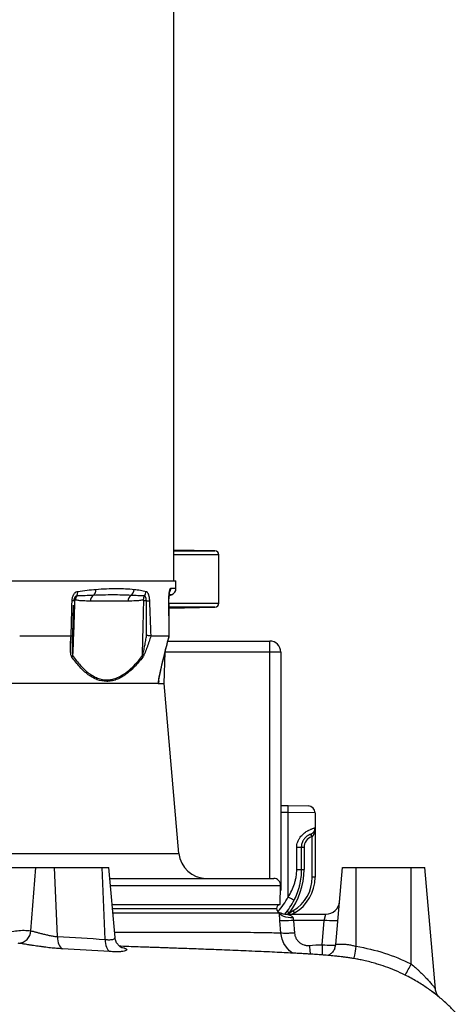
# Model space of a CAD drawing. Header units: millimetres. Extents: x 5580 to 12274, y 2394 to 14725.
# Tile 9 of 13: x 10448 to 12035, y 4971 to 8559. Entities that reach past the tile are written whole.
import ezdxf

# ---------------------------------------------------------------- set-up
doc = ezdxf.new("R2010")
doc.units = ezdxf.units.MM
doc.header["$LTSCALE"] = 5

msp = doc.modelspace()

# ---------------------------------------------------------------- linework, layer by layer
at = {"color": 7, "linetype": 'Continuous', "lineweight": 25}
for p, q in [((11009.1, 6514.9), (11009.1, 11260.1)), ((11159.3, 6623.9), (11009.1, 6626.5)), ((11174.1, 6433.3), (11174.1, 6608.9)), ((7781.1, 6514.9), (11017, 6514.9)), ((11017.5, 6487.3), (11017, 6514.9)), ((10641.6, 6315), (10644.6, 6426.3)), ((10645.1, 6443), (10645.1, 6441)), ((10842.9, 6440.8), (10705.8, 6440.8)), ((10992.2, 6415.4), (11159.3, 6418.3)), ((10642.6, 6367.2), (10643, 6367)), ((10635.3, 6313.4), (10448.3, 6313.4)), ((10992.6, 6313.4), (10925.9, 6313.4)), ((10988.2, 6294.9), (11359.1, 6294.9)), ((10989.5, 6299.6), (10993.1, 6313.3)), ((10992.7, 6313.4), (10992.7, 6313.4)), ((11359.1, 6254.9), (11359.1, 6294.9)), ((10974.1, 6139.9), (10978.1, 6254.8)), ((11399.1, 6254.9), (11359.1, 6254.9)), ((11399.1, 6254.9), (11399.1, 5387.3)), ((10953, 6139.9), (8181.8, 6139.9)), ((10953, 6139.9), (10955.5, 6139.9)), ((10955.5, 6139.9), (10974.1, 6139.9)), ((11028.2, 5521.2), (10974.1, 6139.9)), ((11399.1, 5695.8), (11425.8, 5695.3)), ((11425.8, 5695.3), (11499.5, 5694)), ((11425.8, 5362.4), (11425.8, 5670.3)), ((11524.1, 5669), (11425.8, 5670.3)), ((11524.1, 5669), (11524.1, 5614.3)), ((11524.1, 5614.3), (11524.1, 5434.1)), ((11507.4, 5590.7), (11510.7, 5581.3)), ((11509.8, 5591.7), (11514.1, 5582.7)), ((11514.1, 5434.1), (11514.1, 5582.7)), ((11457.4, 5462.9), (11457.4, 5543.6)), ((11457.4, 5543.6), (11474.1, 5543.6)), ((11474.1, 5543.6), (11474.1, 5462.9)), ((11474.1, 5543.6), (11484.1, 5543.6)), ((11484.1, 5543.6), (11484.1, 5462.9)), ((10406.7, 5469.9), (10506.7, 5469.9)), ((10489.2, 5239.2), (10506.7, 5469.9)), ((10506.7, 5469.9), (10575, 5469.9)), ((10586, 5217.9), (10575, 5469.9)), ((10575, 5469.9), (10748.2, 5469.9)), ((10759.7, 5207.6), (10748.2, 5469.9)), ((10748.2, 5469.9), (10773.2, 5469.9)), ((10795.5, 5214.7), (10773.2, 5469.9)), ((11457.4, 5462.9), (11474.1, 5462.9)), ((11474.1, 5462.9), (11484.1, 5462.9)), ((11599.6, 5189.7), (11624.1, 5469.9)), ((11624.1, 5469.9), (11674.1, 5469.9)), ((11674.1, 5469.9), (11874.1, 5469.9)), ((11674.1, 5182.7), (11674.1, 5469.9)), ((11874.1, 5118.3), (11874.1, 5469.9)), ((11874.1, 5469.9), (11924.1, 5469.9)), ((11962.9, 5026.6), (11924.1, 5469.9)), ((10776.7, 5429.9), (11373.6, 5429.9)), ((11524.1, 5434.1), (11514.1, 5434.1)), ((11397.4, 5334.9), (11398.6, 5404.5)), ((11399.1, 5387.3), (11398.3, 5387.4)), ((11399.1, 5387.3), (11398.3, 5384.3)), ((10785, 5334.9), (11397.4, 5334.9)), ((11422.7, 5311.2), (11430.7, 5305.1)), ((11430.7, 5305.1), (11444.1, 5312.8)), ((11449.1, 5304.2), (11444.1, 5312.8)), ((10787.6, 5304.9), (11394.2, 5304.9)), ((11394.2, 5304.9), (11397.6, 5304.9)), ((11399.8, 5231.1), (11396, 5277.1)), ((11397.6, 5304.9), (11399.1, 5304.9)), ((11419.4, 5299.9), (11563.4, 5299.9)), ((11449.1, 5304.2), (11441.7, 5299.9)), ((11445.7, 5277.1), (11449.4, 5231.1)), ((11557.4, 5277.1), (11445.7, 5277.1)), ((11549.6, 5188.3), (11557.4, 5277.1)), ((11557.4, 5277.1), (11563.4, 5299.9)), ((11963, 5024.8), (11962.9, 5026.6))]:
    msp.add_line(p, q, dxfattribs=at)
at = {"color": 8, "linetype": 'Continuous', "lineweight": 25}
for p, q in [((11009.1, 6623.9), (11159.3, 6623.9)), ((11174.1, 6608.9), (11009.1, 6608.9)), ((11001, 6463.4), (10993.5, 6463.4)), ((10998.7, 6487.3), (11017.5, 6487.3)), ((10992.6, 6433.3), (11174.1, 6433.3)), ((11159.3, 6418.3), (10992.3, 6418.3)), ((10643.1, 6371.1), (10642.7, 6371.1)), ((10641.9, 6325), (10641.1, 6325.3)), ((11359.1, 6254.9), (10978.1, 6254.9)), ((11359.1, 5429.9), (11359.1, 6254.9)), ((10954.6, 6150.4), (10954.3, 6142.8)), ((11425.8, 5670.3), (11399.1, 5670.8)), ((7769.9, 5521.2), (11028.2, 5521.2)), ((10778.9, 5404.5), (11398.6, 5404.5)), ((10786.3, 5319.9), (11384.1, 5319.9)), ((11430.7, 5305.1), (11424.4, 5299.9)), ((10816.6, 5179.1), (10823.2, 5178.2)), ((10819.6, 5178.7), (10823.2, 5178.2))]:
    msp.add_line(p, q, dxfattribs=at)
at = {"color": 7, "linetype": 'Continuous', "lineweight": 25, "flags": 128}
for points in [[(10909.7, 6441), (10908.3, 6441), (10907, 6441), (10905.7, 6441.1), (10904.5, 6441.1), (10903.3, 6441.1), (10902.3, 6441.1), (10901.3, 6441.1), (10900.4, 6441.1)], [(11425.8, 5362.4), (11430.1, 5360.3), (11434.3, 5358.2), (11438.1, 5356.3), (11441.4, 5354.6), (11444.1, 5353.2), (11446.1, 5352.2), (11447.3, 5351.5), (11447.8, 5351.3)], [(11443.8, 5286.4), (11434.7, 5286.4), (11425.9, 5287.2), (11417.7, 5288.7), (11410.4, 5290.9), (11404.2, 5293.7), (11399.3, 5297.1), (11395.9, 5300.9), (11394.2, 5304.9)], [(11445.7, 5277.1), (11436.5, 5276.4), (11427.6, 5275.9), (11419.3, 5275.6), (11411.9, 5275.5), (11405.7, 5275.6), (11400.9, 5275.9), (11397.6, 5276.4), (11396, 5277.1)], [(11607.2, 5277.1), (11606.2, 5276.3), (11603.3, 5275.8), (11598.7, 5275.4), (11592.5, 5275.3), (11585, 5275.4), (11576.4, 5275.8), (11567.1, 5276.3), (11557.4, 5277.1)], [(10586, 5217.9), (10586.4, 5210.1), (10587.4, 5202.7), (10588.9, 5195.7), (10591, 5189.4), (10593.6, 5183.9), (10596.7, 5179.3), (10600.1, 5175.8), (10603.7, 5173.5)], [(10759.7, 5207.6), (10759.9, 5200), (10760.7, 5192.7), (10762, 5185.8), (10764, 5179.6), (10766.4, 5174.1), (10769.2, 5169.6), (10772.4, 5166), (10775.9, 5163.6)], [(11595.6, 5174.2), (11597.9, 5180.8), (11599.6, 5189.7)], [(11666, 5137.7), (11666.3, 5138.5), (11666.8, 5141), (11667.6, 5145), (11668.6, 5150.6), (11669.8, 5157.3), (11671.1, 5165.1), (11672.6, 5173.7), (11674.1, 5182.7)]]:
    msp.add_lwpolyline(points, dxfattribs=at)
at = {"color": 8, "linetype": 'Continuous', "lineweight": 25, "flags": 128}
for points in [[(10992, 6442.3), (10992, 6442.3), (10991.6, 6442.5)], [(11442.1, 5157.7), (11431, 5166.5), (11419.6, 5179), (11410.7, 5192.9), (11404.1, 5208.5), (11399.6, 5231.1), (11399.6, 5231.1), (11399.6, 5231.1)], [(11549.6, 5188.3), (11549.9, 5179.1), (11550.1, 5170.4), (11550.3, 5162.5), (11550.4, 5155.6), (11550.6, 5150.3)], [(11549.6, 5188.3), (11559.3, 5187.6), (11568.6, 5187), (11577.2, 5186.7), (11584.7, 5186.6), (11590.9, 5186.7), (11595.5, 5187), (11598.4, 5187.6), (11599.4, 5188.2)]]:
    msp.add_lwpolyline(points, dxfattribs=at)
at = {"color": 7, "linetype": 'Continuous', "lineweight": 25}
for centre, radius, start, end in [((11159.1, 6608.9), 15, 0, 89), ((10678.6, 6442.5), 28.3, 142.658, 175.6541), ((10631.5, 6473.5), 28.3, 330.5494, 4.9198), ((10731.6, 6440.6), 25.8, 126.0124, 179.5129), ((10700.3, 6481.4), 25.7, 308.8724, 4.4081), ((10868.7, 6440.6), 25.8, 126.0124, 179.5129), ((10839, 6483.2), 26.2, 303.7598, 0.4063), ((10924.6, 6445.4), 26.1, 146.8372, 181.6639), ((10881.9, 6476.4), 26.7, 321.1448, 359.0611), ((11009.6, 6439.9), 25, 109.928, 133.5418), ((10992.5, 6486.9), 25, 289.928, 1), ((10639.5, 6428.7), 13.4, 66.0938, 91.7632), ((10647.4, 6425.3), 15.9, 86.7553, 98.8696), ((10903.4, 6557.1), 116.3, 273.0991, 278.6227), ((11159.1, 6433.3), 15, 271, 0), ((11359.1, 6254.9), 40, 0, 90), ((10616.5, 6251.7), 26.4, 325.3666, 339.1122), ((10876.8, 6236.2), 19.7, 1.3347, 17.9188), ((11067.6, 5682.8), 358.4, 358.0016, 1.9984), ((11499.1, 5669), 25, 0, 89), ((11499.1, 5614.3), 25, 289.4712, 0), ((11524.1, 5543.6), 40, 109.4712, 180), ((11499.1, 5614.3), 35, 289.4712, 295.3769), ((11127.8, 5529.9), 100, 185, 270), ((11224.1, 5462.9), 260, 322.6199, 0), ((11373.6, 5404.9), 25, 359, 90), ((11374.1, 5434.1), 140, 300, 0), ((11374.1, 5434.1), 150, 300, 0), ((11224.1, 5462.9), 250, 319.4407, 333.4707), ((11399.1, 5320), 15, 96.3459, 180.3511), ((11399.1, 5319.9), 15, 180, 270), ((11563.4, 5349.9), 50, 270, 355), ((11419.4, 5349.8), 49.9, 244.1406, 269.9993), ((11420.9, 5349.9), 50, 244.1581, 270), ((10441.3, 5241.6), 47.9, 272.3202, 357.1517), ((11606, 5239.9), 294.4, 326.6206, 335.6095)]:
    msp.add_arc(centre, radius, start, end, dxfattribs=at)
at = {"color": 8, "linetype": 'Continuous', "lineweight": 25}
for centre, radius, start, end in [((10973.5, 6486.9), 25.2, 329.4082, 1.0112), ((11224.5, 5462.9), 225, 316.8592, 333.4707)]:
    msp.add_arc(centre, radius, start, end, dxfattribs=at)
at = {"color": 7, "linetype": 'Continuous', "lineweight": 25}
for points, knots in [([(10639.1, 6442.1), (10639.2, 6444.3), (10639.3, 6446.4), (10640, 6450.5), (10640.4, 6452.6), (10641.5, 6456.5), (10642.1, 6458.4), (10643.2, 6461.1), (10643.6, 6461.9), (10644.5, 6463.6), (10644.9, 6464.4), (10646.3, 6466.7), (10647.4, 6468.1), (10649, 6469.9), (10649.6, 6470.5), (10650.7, 6471.6), (10651.3, 6472.1), (10653.2, 6473.5), (10654.4, 6474.3), (10657, 6475.4), (10658.3, 6475.8), (10659.7, 6476)], [0, 0, 0, 0, 0.125, 0.125, 0.25, 0.25, 0.375, 0.375, 0.4375, 0.4375, 0.5, 0.5, 0.625, 0.625, 0.6875, 0.6875, 0.75, 0.75, 0.875, 0.875, 1, 1, 1, 1]), ([(10716.4, 6461.4), (10706.6, 6461), (10696.7, 6460.5), (10676.6, 6459.8), (10666.4, 6459.5), (10656.1, 6459.6)], [0, 0, 0, 0, 0.5, 0.5, 1, 1, 1, 1]), ([(10659.7, 6476), (10671.2, 6477.6), (10682.5, 6479), (10704.5, 6481.4), (10715.3, 6482.5), (10725.9, 6483.4)], [0, 0, 0, 0, 0.5, 0.5, 1, 1, 1, 1]), ([(10853.6, 6461.4), (10843, 6462), (10832.2, 6462.4), (10810.2, 6462.8), (10799, 6462.9), (10776.1, 6462.9), (10764.4, 6462.8), (10740.7, 6462.4), (10728.7, 6462), (10716.4, 6461.4)], [0, 0, 0, 0, 0.25, 0.25, 0.5, 0.5, 0.75, 0.75, 1, 1, 1, 1]), ([(10725.9, 6483.4), (10739.2, 6484.6), (10752.1, 6485.3), (10777, 6486.2), (10789.1, 6486.4), (10812.4, 6486.4), (10823.5, 6486.2), (10845, 6485.3), (10855.3, 6484.6), (10865.2, 6483.4)], [0, 0, 0, 0, 0.25, 0.25, 0.5, 0.5, 0.75, 0.75, 1, 1, 1, 1]), ([(10902.8, 6459.6), (10894.8, 6459.5), (10886.7, 6459.8), (10870.3, 6460.5), (10862, 6461), (10853.6, 6461.4)], [0, 0, 0, 0, 0.5, 0.5, 1, 1, 1, 1]), ([(10865.2, 6483.4), (10873, 6482.5), (10880.6, 6481.4), (10895.1, 6479), (10902, 6477.6), (10908.7, 6476)], [0, 0, 0, 0, 0.5, 0.5, 1, 1, 1, 1]), ([(10909.7, 6441), (10909.7, 6442.2), (10909.6, 6443.3), (10909.4, 6445.6), (10909.2, 6446.8), (10908.9, 6449), (10908.6, 6450), (10908.1, 6452), (10907.8, 6452.9), (10907.2, 6454.6), (10906.9, 6455.4), (10906.1, 6456.7), (10905.8, 6457.3), (10904.9, 6458.3), (10904.5, 6458.7), (10903.7, 6459.3), (10903.2, 6459.5), (10902.8, 6459.6)], [0, 0, 0, 0, 0.125, 0.125, 0.25, 0.25, 0.375, 0.375, 0.5, 0.5, 0.625, 0.625, 0.75, 0.75, 0.875, 0.875, 1, 1, 1, 1]), ([(10908.7, 6476), (10909.5, 6475.8), (10910.2, 6475.4), (10911.7, 6474.3), (10912.4, 6473.5), (10913.9, 6471.7), (10914.5, 6470.6), (10915.5, 6468.7), (10915.8, 6468.1), (10916.4, 6466.7), (10916.7, 6465.9), (10917.5, 6463.6), (10918, 6462), (10918.6, 6459.3), (10918.9, 6458.4), (10919.3, 6456.5), (10919.4, 6455.5), (10919.9, 6452.6), (10920.2, 6450.6), (10920.6, 6446.4), (10920.8, 6444.3), (10920.9, 6442.1)], [0, 0, 0, 0, 0.125, 0.125, 0.25, 0.25, 0.375, 0.375, 0.4375, 0.4375, 0.5, 0.5, 0.625, 0.625, 0.6875, 0.6875, 0.75, 0.75, 0.875, 0.875, 1, 1, 1, 1]), ([(10991.6, 6442.5), (10991.5, 6445.6), (10991.6, 6448.6), (10991.7, 6454.4), (10991.9, 6457.2), (10992.1, 6461.3), (10992.2, 6462.6), (10992.5, 6465.2), (10992.6, 6466.5), (10993, 6470.1), (10993.3, 6472.4), (10994, 6476.5), (10994.4, 6478.3), (10995, 6480.7), (10995.2, 6481.5), (10995.6, 6482.8), (10995.8, 6483.5), (10996.5, 6485.1), (10996.9, 6485.9), (10997.8, 6487.1), (10998.3, 6487.3), (10998.7, 6487.3)], [0, 0, 0, 0, 0.125, 0.125, 0.25, 0.25, 0.3125, 0.3125, 0.375, 0.375, 0.5, 0.5, 0.625, 0.625, 0.6875, 0.6875, 0.75, 0.75, 0.875, 0.875, 1, 1, 1, 1]), ([(10992, 6442.3), (10992, 6442.9), (10991.9, 6446.2), (10992.1, 6451.9), (10992.4, 6459.1), (10993, 6465.3), (10993.7, 6470), (10994.3, 6473.1), (10994.7, 6474.5), (10994.6, 6474.4), (10994.6, 6474.4)], [0, 0, 0, 0, 0.04053, 0.209878, 0.378128, 0.543382, 0.703727, 0.832584, 0.945036, 1, 1, 1, 1]), ([(10648.3, 6441.1), (10647.4, 6408), (10646.3, 6374.8), (10643.8, 6308.5), (10642.5, 6275.4), (10641.1, 6242.2)], [0, 0, 0, 0, 0.5, 0.5, 1, 1, 1, 1]), ([(10645.1, 6443), (10645.1, 6442.9), (10644.9, 6442.3), (10644.9, 6441.6), (10645, 6441)], [0, 0, 0, 0, 0.071637, 1, 1, 1, 1]), ([(10650.4, 6444.6), (10649.9, 6444.7), (10649.4, 6444.4), (10648.8, 6443.4), (10648.6, 6443), (10648.4, 6442.1), (10648.3, 6441.6), (10648.3, 6441.1)], [0, 0, 0, 0, 0.5, 0.5, 0.75, 0.75, 1, 1, 1, 1]), ([(10705.8, 6440.8), (10696.5, 6440.8), (10687.3, 6440.9), (10673.4, 6441.7), (10668.8, 6442), (10659.6, 6443), (10655, 6443.7), (10650.4, 6444.6)], [0, 0, 0, 0, 0.5, 0.5, 0.75, 0.75, 1, 1, 1, 1]), ([(10898.5, 6444.6), (10893.9, 6443.7), (10889.3, 6443), (10880, 6442), (10875.3, 6441.7), (10861.4, 6440.9), (10852.2, 6440.8), (10842.9, 6440.8)], [0, 0, 0, 0, 0.25, 0.25, 0.5, 0.5, 1, 1, 1, 1]), ([(10895.5, 6242.2), (10896.2, 6275.4), (10896.9, 6308.5), (10898.5, 6374.8), (10899.4, 6408), (10900.4, 6441.1)], [0, 0, 0, 0, 0.5, 0.5, 1, 1, 1, 1]), ([(10900.4, 6441.1), (10900.5, 6442.1), (10900.3, 6443.1), (10899.5, 6444.4), (10899, 6444.7), (10898.5, 6444.6)], [0, 0, 0, 0, 0.5, 0.5, 1, 1, 1, 1]), ([(10993.1, 6313.4), (10993, 6315.7), (10992.6, 6358.7), (10992.3, 6401.6), (10992, 6442.3)], [0, 0, 0, 0, 0.053825, 1, 1, 1, 1]), ([(10992.2, 6415.7), (10992.3, 6415.7), (10993.7, 6415.7), (10994.2, 6415.8), (10994.6, 6415.8)], [0, 0, 0, 0, 0.082779, 1, 1, 1, 1]), ([(10994.8, 6415.8), (10994.8, 6415.8), (10995, 6415.8), (10994.1, 6415.8), (10992.6, 6415.8), (10992.2, 6415.8)], [0, 0, 0, 0, 0.218552, 0.812051, 1, 1, 1, 1]), ([(10635.6, 6313.4), (10637.2, 6313.6), (10640.3, 6313.9), (10641.8, 6314.5), (10641.5, 6314.9), (10641.5, 6314.9)], [0, 0, 0, 0, 0.48255, 0.964884, 1, 1, 1, 1]), ([(10639.6, 6287.4), (10639.6, 6287.6), (10639.8, 6293.4), (10640.4, 6302.6), (10641.3, 6311.7), (10641.6, 6314.9)], [0, 0, 0, 0, 0.0193139, 0.6460827, 1, 1, 1, 1]), ([(10895.5, 6242.2), (10895.8, 6242.9), (10896, 6243.6), (10896.5, 6245), (10896.7, 6245.7), (10897.3, 6247.8), (10897.7, 6249.3), (10898.8, 6253.8), (10899.5, 6256.8), (10900.8, 6262.9), (10901.5, 6266), (10902.7, 6272.1), (10903.3, 6275.2), (10905, 6284.5), (10906.1, 6290.7), (10908.3, 6303.1), (10909.4, 6309.3), (10910.4, 6315.5)], [0, 0, 0, 0, 0.03125, 0.03125, 0.0625, 0.0625, 0.125, 0.125, 0.25, 0.25, 0.375, 0.375, 0.5, 0.5, 0.75, 0.75, 1, 1, 1, 1]), ([(10925.7, 6313.4), (10925.1, 6313.5), (10924.3, 6313.6), (10922.3, 6313.9), (10921.1, 6314.1), (10918.5, 6314.4), (10917, 6314.6), (10914.6, 6315), (10913.8, 6315.1), (10912.1, 6315.3), (10911.3, 6315.4), (10910.4, 6315.5)], [0, 0, 0, 0, 0.25, 0.25, 0.5, 0.5, 0.75, 0.75, 0.875, 0.875, 1, 1, 1, 1]), ([(10638.2, 6236.6), (10637.5, 6237.7), (10636.9, 6238.9), (10635.9, 6241.4), (10635.5, 6242.8), (10634.8, 6245.7), (10634.5, 6247.2), (10634, 6250.3), (10633.9, 6251.8), (10633.4, 6256.5), (10633.2, 6259.7), (10632.9, 6266.2), (10632.9, 6269.5), (10633, 6276.1), (10633, 6279.5), (10633.3, 6286.2), (10633.5, 6289.6), (10634.1, 6299.7), (10634.7, 6306.5), (10635.3, 6313.4)], [0, 0, 0, 0, 0.0625, 0.0625, 0.125, 0.125, 0.1875, 0.1875, 0.25, 0.25, 0.375, 0.375, 0.5, 0.5, 0.625, 0.625, 0.75, 0.75, 1, 1, 1, 1]), ([(10925.9, 6313.4), (10923.8, 6306.5), (10921.6, 6299.7), (10918.3, 6289.6), (10917.2, 6286.2), (10914.9, 6279.5), (10913.7, 6276.1), (10911.3, 6269.5), (10910.1, 6266.2), (10907.7, 6259.7), (10906.4, 6256.5), (10904.4, 6251.8), (10903.8, 6250.3), (10902.4, 6247.2), (10901.7, 6245.7), (10900.3, 6242.8), (10899.5, 6241.4), (10898, 6238.9), (10897.3, 6237.7), (10896.5, 6236.6)], [0, 0, 0, 0, 0.25, 0.25, 0.375, 0.375, 0.5, 0.5, 0.625, 0.625, 0.75, 0.75, 0.8125, 0.8125, 0.875, 0.875, 0.9375, 0.9375, 1, 1, 1, 1]), ([(10953, 6139.9), (10953, 6141), (10953.1, 6142.4), (10953.5, 6145.3), (10953.7, 6146.8), (10954.4, 6151.6), (10955, 6154.9), (10956.3, 6161.8), (10957, 6165.4), (10958.5, 6172.5), (10959.2, 6176.1), (10960.8, 6183.4), (10961.6, 6187.1), (10963.3, 6194.4), (10964.1, 6198.1), (10966.6, 6209.1), (10968.4, 6216.5), (10973.7, 6238.7), (10977.3, 6253.6), (10984.9, 6283.4), (10988.7, 6298.4), (10992.7, 6313.4)], [0, 0, 0, 0, 0.03125, 0.03125, 0.0625, 0.0625, 0.125, 0.125, 0.1875, 0.1875, 0.25, 0.25, 0.3125, 0.3125, 0.375, 0.375, 0.5, 0.5, 0.75, 0.75, 1, 1, 1, 1]), ([(10954.1, 6145.5), (10954.1, 6145.5), (10954.2, 6146), (10954.3, 6147.7), (10954.7, 6151.1), (10955.5, 6155.9), (10956.7, 6162.5), (10958.6, 6171.2), (10961.4, 6184.2), (10965.1, 6200.9), (10970, 6222), (10976, 6246.6), (10983.2, 6275.4), (10989.1, 6298.4), (10992.5, 6311.2), (10993, 6313.3)], [0, 0, 0, 0, 0.004598, 0.028926, 0.055793, 0.088268, 0.128081, 0.178084, 0.244129, 0.357167, 0.471862, 0.607324, 0.780534, 0.964737, 1, 1, 1, 1]), ([(10896.5, 6236.6), (10886.6, 6223.6), (10876.4, 6211.6), (10855.4, 6190.1), (10844.7, 6180.6), (10830.8, 6170.7), (10828, 6168.8), (10822.4, 6165.3), (10819.5, 6163.6), (10811.1, 6159.1), (10799.7, 6153.9), (10788.3, 6150.7), (10779.6, 6149.1), (10776.7, 6148.7), (10770.9, 6148.1), (10768, 6148), (10753.5, 6148), (10742.1, 6150.1), (10725.3, 6156.3), (10719.8, 6158.9), (10711.6, 6163.4), (10708.8, 6165.1), (10703.4, 6168.6), (10700.7, 6170.4), (10692.7, 6176.4), (10687.4, 6180.7), (10677.1, 6190.1), (10672, 6195.2), (10657, 6211.5), (10647.4, 6223.6), (10638.2, 6236.6)], [0, 0, 0, 0, 0.125, 0.125, 0.25, 0.25, 0.28125, 0.28125, 0.3125, 0.3125, 0.375, 0.4375, 0.4375, 0.46875, 0.46875, 0.5, 0.5, 0.625, 0.625, 0.6875, 0.6875, 0.71875, 0.71875, 0.75, 0.75, 0.8125, 0.8125, 0.875, 0.875, 1, 1, 1, 1]), ([(10641.1, 6242.2), (10650.2, 6229.2), (10659.5, 6217.2), (10678.9, 6195.7), (10688.9, 6186.2), (10702.1, 6176.3), (10704.7, 6174.5), (10710.1, 6170.9), (10712.8, 6169.3), (10720.9, 6164.7), (10726.3, 6162.1), (10742.9, 6155.8), (10754.1, 6153.6), (10768.5, 6153.6), (10771.4, 6153.7), (10777.1, 6154.3), (10780, 6154.7), (10788.5, 6156.3), (10799.9, 6159.5), (10811.1, 6164.6), (10819.4, 6169.2), (10822.2, 6170.9), (10827.8, 6174.4), (10830.5, 6176.3), (10844.3, 6186.2), (10855, 6195.7), (10875.7, 6217.2), (10885.7, 6229.2), (10895.5, 6242.2)], [0, 0, 0, 0, 0.125, 0.125, 0.25, 0.25, 0.28125, 0.28125, 0.3125, 0.3125, 0.375, 0.375, 0.5, 0.5, 0.53125, 0.53125, 0.5625, 0.5625, 0.625, 0.6875, 0.6875, 0.71875, 0.71875, 0.75, 0.75, 0.875, 0.875, 1, 1, 1, 1]), ([(10955.5, 6139.9), (10955.3, 6139.9), (10955.1, 6140.1), (10954.8, 6140.8), (10954.7, 6141.1), (10954.5, 6141.6), (10954.5, 6141.8), (10954.4, 6142.2), (10954.4, 6142.5), (10954.3, 6142.8)], [0, 0, 0, 0, 0.5, 0.5, 0.75, 0.75, 0.875, 0.875, 1, 1, 1, 1]), ([(11457.4, 5543.6), (11457.4, 5546.9), (11457.7, 5550.2), (11458.8, 5556.6), (11459.7, 5559.8), (11461.9, 5566), (11463.2, 5569), (11465.5, 5573.2), (11466.3, 5574.6), (11468, 5577.3), (11468.9, 5578.6), (11471.8, 5582.4), (11473.8, 5584.8), (11477.9, 5589.2), (11480.1, 5591.2), (11486.7, 5596.9), (11491.2, 5599.9), (11496.5, 5603.1), (11497.6, 5603.7), (11499.7, 5604.8), (11500.7, 5605.4), (11503.6, 5606.9), (11505.5, 5607.7), (11508.2, 5608.9), (11509, 5609.2), (11510.7, 5609.9), (11511.5, 5610.2), (11513.8, 5611.1), (11515.2, 5611.6), (11517.7, 5612.4), (11518.8, 5612.8), (11520.7, 5613.4), (11521.5, 5613.6), (11523.4, 5614.1), (11524.1, 5614.3), (11524.1, 5614.3)], [0, 0, 0, 0, 0.0625, 0.0625, 0.125, 0.125, 0.1875, 0.1875, 0.21875, 0.21875, 0.25, 0.25, 0.3125, 0.3125, 0.375, 0.375, 0.5, 0.5, 0.53125, 0.53125, 0.5625, 0.5625, 0.625, 0.625, 0.65625, 0.65625, 0.6875, 0.6875, 0.75, 0.75, 0.8125, 0.8125, 0.875, 0.875, 1, 1, 1, 1]), ([(11514.1, 5582.7), (11515.2, 5583.7), (11516.1, 5584.9), (11517.7, 5587.3), (11518.5, 5588.5), (11520.3, 5592.4), (11521.3, 5595.1), (11522.7, 5600.5), (11523.2, 5603.3), (11523.7, 5607.4), (11523.9, 5608.8), (11524, 5611.5), (11524.1, 5612.9), (11524.1, 5614.3)], [0, 0, 0, 0, 0.125, 0.125, 0.25, 0.25, 0.5, 0.5, 0.75, 0.75, 0.875, 0.875, 1, 1, 1, 1]), ([(11507.4, 5590.7), (11507.4, 5590.7), (11507.1, 5590.6), (11506.1, 5590.3), (11505.3, 5590), (11503.7, 5589.3), (11503.1, 5589), (11501.8, 5588.4), (11501.1, 5588), (11499.4, 5587.1), (11498.6, 5586.6), (11496.7, 5585.4), (11495.7, 5584.8), (11492.4, 5582.4), (11490.1, 5580.4), (11486.4, 5576.6), (11485.2, 5575.2), (11482.9, 5572.1), (11481.8, 5570.4), (11480.3, 5567.7), (11479.8, 5566.8), (11478.8, 5564.9), (11478.4, 5563.9), (11477.1, 5561), (11476.4, 5558.9), (11475.3, 5554.7), (11474.8, 5552.5), (11474.2, 5548.1), (11474.1, 5545.8), (11474.1, 5543.6)], [0, 0, 0, 0, 0.125, 0.125, 0.25, 0.25, 0.3125, 0.3125, 0.375, 0.375, 0.4375, 0.4375, 0.5, 0.5, 0.625, 0.625, 0.6875, 0.6875, 0.75, 0.75, 0.78125, 0.78125, 0.8125, 0.8125, 0.875, 0.875, 0.9375, 0.9375, 1, 1, 1, 1]), ([(11425.8, 5362.4), (11430.8, 5369.9), (11435.2, 5377.6), (11443, 5393.5), (11446.3, 5401.7), (11450.4, 5414.4), (11451.6, 5418.8), (11453.7, 5427.5), (11454.6, 5431.8), (11456.7, 5445), (11457.4, 5453.9), (11457.4, 5462.9)], [0, 0, 0, 0, 0.25, 0.25, 0.5, 0.5, 0.625, 0.625, 0.75, 0.75, 1, 1, 1, 1]), ([(11474.1, 5462.9), (11474.1, 5453.2), (11473.5, 5443.6), (11471.3, 5424.5), (11469.6, 5415.1), (11466.3, 5401), (11465.1, 5396.4), (11462.4, 5387.1), (11460.8, 5382.5), (11455.9, 5368.9), (11452.1, 5360), (11447.8, 5351.3)], [0, 0, 0, 0, 0.25, 0.25, 0.5, 0.5, 0.625, 0.625, 0.75, 0.75, 1, 1, 1, 1]), ([(11396, 5277.1), (11395.6, 5281.9), (11395.3, 5286.7), (11394.8, 5293.7), (11394.7, 5296), (11394.4, 5300.5), (11394.3, 5302.7), (11394.2, 5304.9)], [0, 0, 0, 0, 0.5, 0.5, 0.75, 0.75, 1, 1, 1, 1]), ([(11419.4, 5299.9), (11419.4, 5299.9), (11419.4, 5299.9), (11419.5, 5299.9), (11419.6, 5299.8), (11420.1, 5299.7), (11420.5, 5299.6), (11422, 5299.3), (11423.2, 5299.1), (11425.6, 5298.5), (11426.9, 5298.1), (11429.4, 5297.4), (11430.6, 5296.9), (11433.1, 5296), (11434.4, 5295.4), (11436.8, 5294.2), (11438, 5293.5), (11440.2, 5292), (11441.2, 5291.1), (11442.9, 5289), (11443.6, 5287.8), (11443.8, 5286.4)], [0, 0, 0, 0, 0.03125, 0.03125, 0.0625, 0.0625, 0.125, 0.125, 0.25, 0.25, 0.375, 0.375, 0.5, 0.5, 0.625, 0.625, 0.75, 0.75, 0.875, 0.875, 1, 1, 1, 1]), ([(11443.8, 5286.4), (11444, 5285.6), (11444.1, 5284.9), (11444.3, 5283.4), (11444.5, 5282.6), (11445, 5280.3), (11445.3, 5278.7), (11445.7, 5277.1)], [0, 0, 0, 0, 0.25, 0.25, 0.5, 0.5, 1, 1, 1, 1]), ([(10388.3, 5227.6), (10405.3, 5233.7), (10422.2, 5237.6), (10455.9, 5241.5), (10472.6, 5241.4), (10489.2, 5239.2)], [0, 0, 0, 0, 0.5, 0.5, 1, 1, 1, 1]), ([(10489.2, 5239.2), (10491.5, 5238.7), (10494.2, 5238.1), (10498.8, 5236.9), (10500.5, 5236.4), (10503.8, 5235.5), (10505.6, 5235.1), (10509.2, 5234.1), (10511.1, 5233.6), (10515, 5232.5), (10517, 5232), (10523.2, 5230.3), (10527.5, 5229.2), (10534.1, 5227.5), (10536.3, 5226.9), (10540.9, 5225.8), (10543.2, 5225.2), (10550.1, 5223.6), (10554.7, 5222.6), (10561.7, 5221.3), (10564, 5220.8), (10568.6, 5220), (10570.9, 5219.7), (10577.5, 5218.7), (10581.8, 5218.2), (10586, 5217.9)], [0, 0, 0, 0, 0.125, 0.125, 0.1875, 0.1875, 0.25, 0.25, 0.3125, 0.3125, 0.375, 0.375, 0.5, 0.5, 0.5625, 0.5625, 0.625, 0.625, 0.75, 0.75, 0.8125, 0.8125, 0.875, 0.875, 1, 1, 1, 1]), ([(10819.5, 5178.4), (10819.5, 5178.4), (10819.6, 5178.3), (10818.5, 5178.8), (10816.3, 5179.9), (10813.1, 5182.1), (10809.2, 5185.3), (10805, 5189.9), (10801.1, 5195.8), (10797.9, 5202.8), (10796, 5209.3), (10795.8, 5213.4), (10795.7, 5214.8)], [0, 0, 0, 0, 0.059252, 0.1595, 0.253801, 0.348185, 0.452547, 0.564164, 0.683368, 0.807567, 0.93447, 1, 1, 1, 1]), ([(11449.2, 5231.1), (11443, 5230.6), (11436.9, 5230.2), (11425.4, 5229.7), (11420, 5229.5), (11410.9, 5229.5), (11407.2, 5229.7), (11401.8, 5230.2), (11400.1, 5230.6), (11399.6, 5231.1)], [0, 0, 0, 0, 0.25, 0.25, 0.5, 0.5, 0.75, 0.75, 1, 1, 1, 1]), ([(11449.2, 5231.1), (11449.5, 5227.8), (11450.1, 5224.6), (11451.4, 5219.8), (11452, 5218.3), (11453.2, 5215.2), (11454.6, 5212.3), (11456.2, 5209.5), (11458, 5206.7), (11458.9, 5205.4), (11462, 5201.5), (11464.3, 5199.2), (11468.1, 5196), (11469.4, 5195), (11472.1, 5193.2), (11473.5, 5192.3), (11477.9, 5190), (11480.9, 5188.7), (11485.6, 5187.2), (11487.2, 5186.8), (11490.4, 5186.2), (11492, 5185.9), (11496.9, 5185.4), (11500.2, 5185.4), (11503.5, 5185.7)], [0, 0, 0, 0, 0.125, 0.125, 0.1875, 0.1875, 0.25, 0.3125, 0.3125, 0.375, 0.375, 0.5, 0.5, 0.5625, 0.5625, 0.625, 0.625, 0.75, 0.75, 0.8125, 0.8125, 0.875, 0.875, 1, 1, 1, 1]), ([(10603.7, 5173.5), (10597, 5173.8), (10590.1, 5174.3), (10579.3, 5175.2), (10575.6, 5175.5), (10568.1, 5176.2), (10564.3, 5176.6), (10553, 5177.8), (10545.4, 5178.8), (10535.9, 5180), (10534, 5180.3), (10530.1, 5180.8), (10528.2, 5181.1), (10522.5, 5181.9), (10518.8, 5182.4), (10507.7, 5184), (10500.5, 5185.1), (10491.8, 5186.4), (10490, 5186.7), (10486.6, 5187.2), (10484.9, 5187.5), (10480, 5188.3), (10476.8, 5188.8), (10470.7, 5189.7), (10467.7, 5190.2), (10463.5, 5190.8), (10462.1, 5191), (10459.4, 5191.4), (10458, 5191.6), (10451.6, 5192.6), (10447.1, 5193.2), (10443.3, 5193.7)], [0, 0, 0, 0, 0.125, 0.125, 0.1875, 0.1875, 0.25, 0.25, 0.375, 0.375, 0.40625, 0.40625, 0.4375, 0.4375, 0.5, 0.5, 0.625, 0.625, 0.65625, 0.65625, 0.6875, 0.6875, 0.75, 0.75, 0.8125, 0.8125, 0.84375, 0.84375, 0.875, 0.875, 1, 1, 1, 1]), ([(10823.2, 5178.2), (10827.1, 5177.2), (10830.2, 5176.2), (10833.8, 5174.7), (10834.8, 5174.1), (10836.4, 5173.1), (10837, 5172.5), (10838.2, 5170.9), (10838.2, 5169.9), (10837.3, 5168.6), (10837, 5168.4), (10836.5, 5167.9), (10836.1, 5167.7), (10835, 5167), (10834.1, 5166.5), (10830.7, 5165.3), (10827.8, 5164.6), (10823.2, 5163.9), (10822.3, 5163.8), (10820.3, 5163.6), (10819.2, 5163.4), (10816, 5163.1), (10813.8, 5163), (10808.9, 5162.8), (10806.3, 5162.7), (10800.9, 5162.6), (10798.1, 5162.6), (10789.1, 5162.8), (10782.7, 5163.1), (10775.9, 5163.6)], [0, 0, 0, 0, 0.125, 0.125, 0.1875, 0.1875, 0.25, 0.25, 0.375, 0.375, 0.40625, 0.40625, 0.4375, 0.4375, 0.5, 0.5, 0.625, 0.625, 0.65625, 0.65625, 0.6875, 0.6875, 0.75, 0.75, 0.8125, 0.8125, 0.875, 0.875, 1, 1, 1, 1]), ([(11755.5, 5116.6), (11748.9, 5118.6), (11734.5, 5122.9), (11712.5, 5128.6), (11691.8, 5133.2), (11673.7, 5136.7), (11657.8, 5139.4), (11643.3, 5141.6), (11630.6, 5143.3), (11618.4, 5144.8), (11606.4, 5146.1), (11594.7, 5147.3), (11582.8, 5148.4), (11570.9, 5149.4), (11559.5, 5150.3), (11548.6, 5151.2), (11538.2, 5151.9), (11527.8, 5152.7), (11516.2, 5153.4), (11503.1, 5154.3), (11488.5, 5155.2), (11472.2, 5156.1), (11454.1, 5157.1), (11431.2, 5158.3), (11402.7, 5159.8), (11367.2, 5161.5), (11327.3, 5163.3), (11286.1, 5165.1), (11244.6, 5166.9), (11204.9, 5168.5), (11165.4, 5170), (11127.6, 5171.5), (11091.8, 5172.8), (11058.4, 5174.1), (11027.7, 5175.2), (11001.5, 5176.1), (10979.6, 5176.9), (10960.4, 5177.6), (10940.2, 5178.3), (10916.2, 5179.1), (10887.6, 5180.1), (10853.8, 5181.3), (10828.3, 5182.2), (10813.9, 5182.7), (10812.5, 5182.7)], [0, 0, 0, 0, 0.012836, 0.027813, 0.04221, 0.055912, 0.074714, 0.091726, 0.109072, 0.127416, 0.147366, 0.168786, 0.189307, 0.210038, 0.230782, 0.249436, 0.265467, 0.283175, 0.302261, 0.323254, 0.346148, 0.370818, 0.396715, 0.42377, 0.464337, 0.50726, 0.552546, 0.600202, 0.639314, 0.678809, 0.715638, 0.749625, 0.780774, 0.809088, 0.834569, 0.857218, 0.873029, 0.887358, 0.902943, 0.920508, 0.943296, 0.968724, 0.996782, 1, 1, 1, 1]), ([(11595.6, 5174.2), (11594.5, 5172), (11592.4, 5167.6), (11588.2, 5161.9), (11583.4, 5156.9), (11578.4, 5153), (11574.5, 5150.5), (11572.3, 5149.5), (11571.9, 5149.3)], [0, 0, 0, 0, 0.2057473, 0.4122526, 0.6073836, 0.7903906, 0.9593843, 1, 1, 1, 1]), ([(11599.6, 5189.7), (11599.6, 5189.9), (11600.1, 5190), (11601.6, 5190.3), (11602.2, 5190.3), (11603.6, 5190.5), (11604.5, 5190.6), (11606.4, 5190.7), (11607.4, 5190.8), (11609.8, 5190.9), (11611.1, 5191), (11615.2, 5191), (11618.3, 5191), (11623.5, 5190.9), (11625.4, 5190.8), (11629.2, 5190.5), (11631.2, 5190.4), (11637.3, 5189.8), (11641.5, 5189.3), (11648.3, 5188.3), (11650.6, 5187.9), (11655.2, 5187.1), (11657.6, 5186.6), (11664.6, 5185.2), (11669.3, 5184), (11674.1, 5182.7)], [0, 0, 0, 0, 0.125, 0.125, 0.1875, 0.1875, 0.25, 0.25, 0.3125, 0.3125, 0.375, 0.375, 0.5, 0.5, 0.5625, 0.5625, 0.625, 0.625, 0.75, 0.75, 0.8125, 0.8125, 0.875, 0.875, 1, 1, 1, 1]), ([(11674.1, 5182.7), (11709, 5177), (11743.2, 5168.8), (11809.9, 5147.3), (11842.4, 5134.1), (11874.1, 5118.3)], [0, 0, 0, 0, 0.5, 0.5, 1, 1, 1, 1]), ([(11851.8, 5077.9), (11840.1, 5083.5), (11816.6, 5094.6), (11781.5, 5108.4), (11757.8, 5115.7), (11746.5, 5119.2)], [0, 0, 0, 0, 0.344168, 0.68744, 1, 1, 1, 1]), ([(11874.1, 5118.3), (11879.5, 5113.9), (11884.7, 5109.5), (11892.4, 5102.7), (11895, 5100.5), (11900, 5095.9), (11902.5, 5093.6), (11909.8, 5086.6), (11914.5, 5082), (11921.3, 5075.1), (11923.5, 5072.8), (11927.9, 5068.2), (11930, 5066), (11936.2, 5059.3), (11940.1, 5055), (11945.4, 5048.8), (11947.1, 5046.8), (11950.4, 5042.9), (11951.9, 5041.1), (11954.7, 5037.6), (11956, 5036), (11957.7, 5033.8), (11958.3, 5033.1), (11959.3, 5031.8), (11959.8, 5031.2), (11961, 5029.5), (11961.7, 5028.6), (11962.6, 5027.2), (11962.8, 5026.8), (11962.9, 5026.6)], [0, 0, 0, 0, 0.125, 0.125, 0.1875, 0.1875, 0.25, 0.25, 0.375, 0.375, 0.4375, 0.4375, 0.5, 0.5, 0.625, 0.625, 0.6875, 0.6875, 0.75, 0.75, 0.8125, 0.8125, 0.84375, 0.84375, 0.875, 0.875, 0.9375, 0.9375, 1, 1, 1, 1]), ([(11971.6, 5001), (11970.9, 5001.5), (11968.4, 5003.7), (11961, 5009.6), (11949.1, 5018.7), (11933.3, 5030), (11915.4, 5041.9), (11895.8, 5054), (11874.4, 5066.3), (11859.4, 5074), (11851.8, 5077.9)], [0, 0, 0, 0, 0.035772, 0.142289, 0.282272, 0.426298, 0.56604, 0.709152, 0.85254, 1, 1, 1, 1]), ([(11974.8, 4998.5), (11974.7, 4998.6), (11974.1, 4999.2), (11972.5, 5001.3), (11970.1, 5004.7), (11967.4, 5009.4), (11965, 5015.4), (11963.4, 5020.7), (11963.2, 5024), (11963.1, 5024.8)], [0, 0, 0, 0, 0.052708, 0.174787, 0.313977, 0.490879, 0.696341, 0.917215, 1, 1, 1, 1]), ([(12034.9, 4942.2), (12026, 4951.4), (12007.2, 4970.8), (11978.3, 4996.3), (11957.8, 5011.8), (11948.6, 5018.7)], [0, 0, 0, 0, 0.333692, 0.700636, 1, 1, 1, 1])]:
    msp.add_open_spline(points, degree=3, knots=knots, dxfattribs=at)
at = {"color": 8, "linetype": 'Continuous', "lineweight": 25}
for points, knots in [([(10656.1, 6459.6), (10654.8, 6459.2), (10652.1, 6458.5), (10648.6, 6454.7), (10646.1, 6449.4), (10645.4, 6445.1), (10645.1, 6443)], [0, 0, 0, 0, 0.250693, 0.501484, 0.753034, 1, 1, 1, 1]), ([(10639.7, 6287.4), (10639.4, 6280.4), (10639, 6270.1), (10639.3, 6256.7), (10639.7, 6248.4), (10640.8, 6243.9), (10641.1, 6242.2)], [0, 0, 0, 0, 0.455796, 0.668108, 0.881754, 1, 1, 1, 1]), ([(10954.2, 6145.5), (10954.1, 6145.1), (10954.1, 6144.3), (10954.1, 6143.5), (10954.2, 6142.9), (10954.3, 6142.7), (10954.3, 6142.8), (10954.3, 6142.8)], [0, 0, 0, 0, 0.253823, 0.543611, 0.75821, 0.95839, 1, 1, 1, 1]), ([(10759.7, 5207.6), (10764.1, 5207.2), (10771.9, 5206.5), (10781, 5206.8), (10787.6, 5207.9), (10792.4, 5209.7), (10795.2, 5212), (10795.4, 5213.9), (10795.5, 5214.7)], [0, 0, 0, 0, 0.207628, 0.362365, 0.52247, 0.682414, 0.847545, 1, 1, 1, 1]), ([(10793.8, 5234.1), (10803.8, 5234.1), (10830.2, 5234.2), (10869.5, 5234.4), (10901.9, 5234.5), (10922.1, 5234.6), (10931.7, 5234.6), (10941, 5234.6), (10950, 5234.6), (10958.7, 5234.6), (10998.7, 5234.6), (11065.3, 5234.6), (11149.1, 5234.4), (11219.9, 5234.2), (11278.1, 5233.8), (11325.1, 5233.3), (11360.8, 5232.7), (11386.5, 5232), (11395.4, 5231.4), (11399.8, 5231.1)], [0, 0, 0, 0, 0.028508, 0.075134, 0.117784, 0.128298, 0.138539, 0.148507, 0.158203, 0.167625, 0.176775, 0.289652, 0.399335, 0.505822, 0.609116, 0.709216, 0.809573, 0.906501, 1, 1, 1, 1]), ([(11503.5, 5185.7), (11504.1, 5179.5), (11505.2, 5167.5), (11506.1, 5158.4), (11506.5, 5154)], [0, 0, 0, 0, 0.516727, 1, 1, 1, 1])]:
    msp.add_open_spline(points, degree=3, knots=knots, dxfattribs=at)
at = {"color": 7, "linetype": 'Continuous', "lineweight": 25}
for points in [[(10635.6, 6313.4), (10636.7, 6356.3), (10637.9, 6399.2), (10639.1, 6442.1)], [(10910.4, 6315.5), (10910.1, 6357.3), (10909.8, 6399.2), (10909.7, 6441)], [(10920.9, 6442.1), (10922.5, 6399.2), (10924.1, 6356.3), (10925.7, 6313.4)], [(10992.6, 6313.4), (10992.3, 6356.4), (10991.9, 6399.5), (10991.6, 6442.5)], [(10635.3, 6313.4), (10635.4, 6313.4), (10635.5, 6313.4), (10635.6, 6313.4)], [(10925.7, 6313.4), (10925.8, 6313.4), (10925.8, 6313.4), (10925.9, 6313.4)], [(10992.7, 6313.4), (10992.6, 6313.4), (10992.6, 6313.4), (10992.6, 6313.4)], [(10586, 5217.9), (10643.9, 5215.2), (10701.8, 5211.8), (10759.7, 5207.6)], [(10775.9, 5163.6), (10718.6, 5167.6), (10661.2, 5170.9), (10603.7, 5173.5)], [(11503.5, 5185.7), (11518.8, 5187.1), (11534.2, 5188), (11549.6, 5188.3)]]:
    msp.add_open_spline(points, degree=3, dxfattribs=at)

doc.saveas('drawing.dxf')
